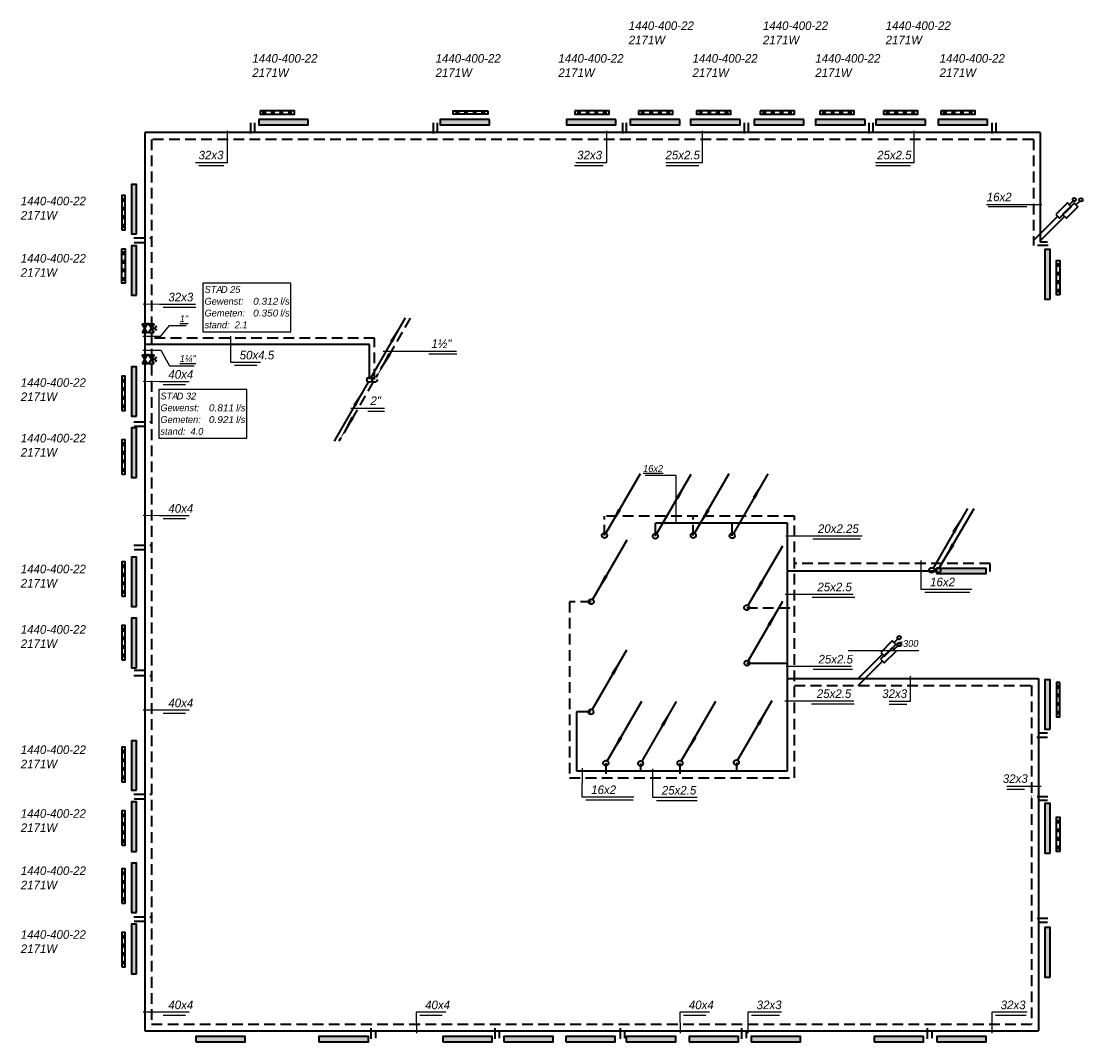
# Model space of a CAD drawing. Header units: millimetres. Extents: x -13501 to 278776, y 0 to 252300.
# Tile 93 of 132: x 146312 to 177208, y 111047 to 140746. Entities that reach past the tile are written whole.
import ezdxf
from ezdxf.enums import TextEntityAlignment as Align

# ---------------------------------------------------------------- set-up
doc = ezdxf.new("R2010")
doc.units = ezdxf.units.MM
doc.header["$LTSCALE"] = 100
doc.linetypes.add('B0703', pattern=[4.6875, 3.125, -1.5625])
doc.layers.get('0').update_dxf_attribs({"linetype": 'CONTINUOUS'})
doc.layers.add('WL56cv-groep C2+3-A', color=140, linetype='CONTINUOUS', lineweight=40)
doc.layers.add('WL56cv-groep C2+3-R', color=140, linetype='B0703', lineweight=40)
doc.layers.add('WL56cv-symbool', color=7, linetype='CONTINUOUS', lineweight=35, true_color=0x00a529)
doc.layers.add('WL57vent-symbool', color=7, linetype='CONTINUOUS', lineweight=35, true_color=0x00a529)
doc.layers.add('WM57vent-R', color=7, linetype='CONTINUOUS')
doc.layers.add('WT-tekst', color=7, linetype='CONTINUOUS')
doc.styles.add('B-01', font='GOTHICI.TTF')
doc.dimstyles.new('schermer1-100', dxfattribs={"dimscale": 100, "dimtxt": 2, "dimasz": 2, "dimexe": 1, "dimexo": 1, "dimgap": 1, "dimtad": 1, "dimdec": 0, "dimzin": 0, "dimdsep": 46, "dimtxsty": 'B-01', "dimblk1": 'OBLIQUE', "dimblk2": 'OBLIQUE', "dimsah": 1, "dimcen": -3, "dimdle": 1, "dimclrd": 256, "dimclre": 256, "dimclrt": 256, "dimadec": 0, "dimazin": 0, "dimtfac": 0.75, "dimtdec": 0, "dimtmove": 0, "dimatfit": 1, "dimldrblk": 'NONE', "dimfxl": 1, "dimtvp": 1.5, "dimtolj": 1, "dimtzin": 0, "dimlwd": -1, "dimlwe": -1, "dimarcsym": 0})

# ---------------------------------------------------------------- blocks, each defined once
blk = doc.blocks.new('C3')
for p, q in [((1038, 1797), (38, 65)), ((-34, -67), (-1030, -1792))]:
    blk.add_line(p, q)
for points in [[(1038, 1797, 0, 100, 0), (638, 1104, 100, 100, 0)], [(-30, -60, 0, 100, 0), (-430, -753, 100, 100, 0)]]:
    blk.add_lwpolyline(points, format="xyseb")
blk.add_circle((0, 0), 75)
blk = doc.blocks.new('C6')
for p, q in [((1037, 1790), (36, 66)), ((-38, -65), (-1039, -1789))]:
    blk.add_line(p, q)
for points in [[(37, 56, 0, 100, 0), (437, 749, 100, 100, 0)], [(-1039, -1789, 0, 100, 0), (-639, -1096, 100, 100, 0)]]:
    blk.add_lwpolyline(points, format="xyseb")
blk.add_circle((0, 0), 75)
blk = doc.blocks.new('puk1440')
at = {"layer": 'WL56cv-symbool'}
blk.add_hatch(color=256, dxfattribs=at).paths.add_polyline_path([(720, 0), (720, 150), (-720, 150), (-720, 0)])
blk.add_lwpolyline([(-720, 0), (720, 0), (720, 150), (-720, 150)], close=True, dxfattribs=at)
blk = doc.blocks.new('C5')
blk.add_line((10.37, 17.9), (0.36, 0.66))
blk.add_lwpolyline([(0.37, 0.56, 0, 1, 0), (4.37, 7.49, 1, 1, 0)], format="xyseb")
blk.add_circle((0, 0), 0.75)
blk = doc.blocks.new('C2')
blk.add_line((10.37, 17.97), (0.38, 0.65))
blk.add_lwpolyline([(10.37, 17.97, 0, 1, 0), (6.37, 11.04, 1, 1, 0)], format="xyseb")
blk.add_circle((0, 0), 0.75)
blk = doc.blocks.new('D2')
for p, q in [((2.5, 1.5), (-2.5, -1.5)), ((-2.5, 1.5), (2.5, -1.5)), ((-2.5, -1.5), (-2.5, 1.5)), ((0, 0), (0, 1.99)), ((2.5, -1.5), (2.5, 1.5)), ((-3, -2.5), (-2, -2.5)), ((-2.5, -1.5), (-2.5, -3)), ((2, -2.5), (3, -2.5)), ((2.5, -1.5), (2.5, -3))]:
    blk.add_line(p, q)
blk.add_arc((0, 3), 1.01, 180, 0)
blk = doc.blocks.new('D1')
for p, q in [((2.5, 1.5), (-2.5, -1.5)), ((-2.5, 1.5), (2.5, -1.5)), ((-2.5, -1.5), (-2.5, 1.5)), ((2.5, -1.5), (2.5, 1.5))]:
    blk.add_line(p, q)
blk = doc.blocks.new('_OBLIQUE')
at = {"color": 0, "linetype": 'ByBlock'}
blk.add_line((-0.5, -0.5), (0.5, 0.5), dxfattribs=at)
blk = doc.blocks.new('_None')
blk = doc.blocks.new('e9')
for p, q in [((1150, 1152), (1037, 1040)), ((0, 0), (707, 707))]:
    blk.add_line(p, q)
blk.add_lwpolyline([(653, 761), (761, 653), (1093, 985), (985, 1093)], close=True)
blk.add_circle((1187, 1189), 52.2)
blk = doc.blocks.new('f3')
blk.add_lwpolyline([(0, 0), (25.64, 0), (25.64, 14.16), (0, 14.16)], close=True)
at = {"style": 'B-01'}
for s, p in [('STA', (0.5, 11.28)), ('Gewenst:', (0.5, 7.85)), ('l/s', (22.56, 7.84)), ('Gemeten:', (0.5, 4.42)), ('l/s', (22.56, 4.42)), ('stand:', (0.5, 0.99))]:
    blk.add_text(s, height=2, dxfattribs=at).set_placement(p)
for tag, p in [('TYPE', (5.26, 11.27)), ('STAND', (9.28, 0.99))]:
    blk.add_attdef(tag, p, '', height=2, dxfattribs=at)
for tag, width, p, p2 in [('GEW', 1.108251, (14.63, 7.84), (21.93, 7.84)), ('GEM', 1.127784, (14.63, 4.42), (21.93, 4.42))]:
    blk.add_attdef(tag, text='', height=2, dxfattribs=dict(at, width=width)).set_placement(p, p2, align=Align.FIT)

msp = doc.modelspace()

# ---------------------------------------------------------------- hatches: boundary and pattern name
at = {"layer": 'WL56cv-symbool'}
msp.add_hatch(color=256, dxfattribs=at).paths.add_polyline_path([(172951, 124672), (174397, 124672), (174397, 124822), (172951, 124822)])
at = {"layer": 'WL57vent-symbool'}
h = msp.add_hatch(dxfattribs=at)
h.set_pattern_fill('PLAST', color=256, scale=1000, style=0)
h.set_pattern_definition([(90, (95857.66, 76278.7), (250, -6e-14), []), (90, (95888.9, 76278.7), (250, -6e-14), []), (90, (95920.16, 76278.7), (250, -6e-14), [])])
h.paths.add_polyline_path([(153263, 138138), (153263, 138038), (154263, 138038), (154263, 138138)])
h = msp.add_hatch(dxfattribs=at)
h.set_pattern_fill('PLAST', color=256, scale=1000, angle=90, style=0)
h.set_pattern_definition([(90, (217293.7, 76278.7), (-250, 2e-14), []), (90, (217262.46, 76278.7), (-250, 2e-14), []), (90, (217231.2, 76278.7), (-250, 2e-14), [])])
h.paths.add_polyline_path([(159888, 138138), (159888, 138038), (158888, 138038), (158888, 138138)])
h = msp.add_hatch(dxfattribs=at)
h.set_pattern_fill('PLAST', color=256, scale=1000, style=0)
h.set_pattern_definition([(90, (105021.95, 76278.7), (250, -6e-14), []), (90, (105053.2, 76278.7), (250, -6e-14), []), (90, (105084.45, 76278.7), (250, -6e-14), [])])
h.paths.add_polyline_path([(162427, 138138), (162427, 138038), (163427, 138038), (163427, 138138)])
h = msp.add_hatch(dxfattribs=at)
h.set_pattern_fill('PLAST', color=256, scale=1000, style=0)
h.set_pattern_definition([(90, (106871.95, 76278.7), (250, -6e-14), []), (90, (106903.2, 76278.7), (250, -6e-14), []), (90, (106934.45, 76278.7), (250, -6e-14), [])])
h.paths.add_polyline_path([(164277, 138138), (164277, 138038), (165277, 138038), (165277, 138138)])
h = msp.add_hatch(dxfattribs=at)
h.set_pattern_fill('PLAST', color=256, scale=1000, style=0)
h.set_pattern_definition([(90, (108561.95, 76278.7), (250, -6e-14), []), (90, (108593.2, 76278.7), (250, -6e-14), []), (90, (108624.45, 76278.7), (250, -6e-14), [])])
h.paths.add_polyline_path([(165967, 138138), (165967, 138038), (166967, 138038), (166967, 138138)])
h = msp.add_hatch(dxfattribs=at)
h.set_pattern_fill('PLAST', color=256, scale=1000, style=0)
h.set_pattern_definition([(90, (110411.95, 76278.7), (250, -6e-14), []), (90, (110443.2, 76278.7), (250, -6e-14), []), (90, (110474.45, 76278.7), (250, -6e-14), [])])
h.paths.add_polyline_path([(167817, 138138), (167817, 138038), (168817, 138038), (168817, 138138)])
h = msp.add_hatch(dxfattribs=at)
h.set_pattern_fill('PLAST', color=256, scale=1000, style=0)
h.set_pattern_definition([(90, (112151.95, 76278.7), (250, -6e-14), []), (90, (112183.2, 76278.7), (250, -6e-14), []), (90, (112214.45, 76278.7), (250, -6e-14), [])])
h.paths.add_polyline_path([(169557, 138138), (169557, 138038), (170557, 138038), (170557, 138138)])
h = msp.add_hatch(dxfattribs=at)
h.set_pattern_fill('PLAST', color=256, scale=1000, style=0)
h.set_pattern_definition([(90, (114001.95, 76278.7), (250, -6e-14), []), (90, (114033.2, 76278.7), (250, -6e-14), []), (90, (114064.45, 76278.7), (250, -6e-14), [])])
h.paths.add_polyline_path([(171407, 138138), (171407, 138038), (172407, 138038), (172407, 138138)])
h = msp.add_hatch(dxfattribs=at)
h.set_pattern_fill('PLAST', color=256, scale=1000, style=0)
h.set_pattern_definition([(90, (115667.66, 76278.7), (250, -6e-14), []), (90, (115698.9, 76278.7), (250, -6e-14), []), (90, (115730.16, 76278.7), (250, -6e-14), [])])
h.paths.add_polyline_path([(173073, 138138), (173073, 138038), (174073, 138038), (174073, 138138)])
h = msp.add_hatch(dxfattribs=at)
h.set_pattern_fill('PLAST', color=256, scale=1000, style=0)
h.set_pattern_definition([(180, (211101.2, 77266.2), (0, 250), []), (180, (211101.2, 77297.44), (0, 250), []), (180, (211101.2, 77328.7), (0, 250), [])])
h.paths.add_polyline_path([(149241, 134671), (149341, 134671), (149341, 135671), (149241, 135671)])
h = msp.add_hatch(dxfattribs=at)
h.set_pattern_fill('PLAST', color=256, scale=1000, angle=180, style=0)
h.set_pattern_definition([(180, (211101.2, 191532.24), (-3e-14, -250), []), (180, (211101.2, 191501), (-3e-14, -250), []), (180, (211101.2, 191469.74), (-3e-14, -250), [])])
h.paths.add_polyline_path([(149241, 134127), (149341, 134127), (149341, 133127), (149241, 133127)])
h = msp.add_hatch(dxfattribs=at)
h.set_pattern_fill('PLAST', color=256, scale=1000, style=0)
h.set_pattern_definition([(7e-15, (114680.17, 75376.2), (0, 250), []), (7e-15, (114680.17, 75407.44), (0, 250), []), (7e-15, (114680.17, 75438.7), (0, 250), [])])
h.paths.add_polyline_path([(176540, 132781), (176440, 132781), (176440, 133781), (176540, 133781)])
h = msp.add_hatch(dxfattribs=at)
h.set_pattern_fill('PLAST', color=256, scale=1000, style=0)
h.set_pattern_definition([(180, (211101.2, 72010.48), (0, 250), []), (180, (211101.2, 72041.73), (0, 250), []), (180, (211101.2, 72072.98), (0, 250), [])])
h.paths.add_polyline_path([(149241, 129416), (149341, 129416), (149341, 130416), (149241, 130416)])
h = msp.add_hatch(dxfattribs=at)
h.set_pattern_fill('PLAST', color=256, scale=1000, style=0)
h.set_pattern_definition([(180, (211101.2, 70160.48), (0, 250), []), (180, (211101.2, 70191.73), (0, 250), []), (180, (211101.2, 70222.98), (0, 250), [])])
h.paths.add_polyline_path([(149241, 127566), (149341, 127566), (149341, 128566), (149241, 128566)])
h = msp.add_hatch(dxfattribs=at)
h.set_pattern_fill('PLAST', color=256, scale=1000, style=0)
h.set_pattern_definition([(180, (211101.2, 66610.48), (0, 250), []), (180, (211101.2, 66641.73), (0, 250), []), (180, (211101.2, 66672.98), (0, 250), [])])
h.paths.add_polyline_path([(149241, 124016), (149341, 124016), (149341, 125016), (149241, 125016)])
h = msp.add_hatch(dxfattribs=at)
h.set_pattern_fill('PLAST', color=256, scale=1000, style=0)
h.set_pattern_definition([(180, (211101.2, 64760.48), (0, 250), []), (180, (211101.2, 64791.73), (0, 250), []), (180, (211101.2, 64822.98), (0, 250), [])])
h.paths.add_polyline_path([(149241, 122166), (149341, 122166), (149341, 123166), (149241, 123166)])
h = msp.add_hatch(dxfattribs=at)
h.set_pattern_fill('PLAST', color=256, scale=1000, style=0)
h.set_pattern_definition([(360, (114680.17, 178912.24), (-3e-14, -250), []), (360, (114680.17, 178881), (-3e-14, -250), []), (360, (114680.17, 178849.74), (-3e-14, -250), [])])
h.paths.add_polyline_path([(176540, 121507), (176440, 121507), (176440, 120507), (176540, 120507)])
h = msp.add_hatch(dxfattribs=at)
h.set_pattern_fill('PLAST', color=256, scale=1000, style=0)
h.set_pattern_definition([(180, (211101.2, 61210.48), (0, 250), []), (180, (211101.2, 61241.73), (0, 250), []), (180, (211101.2, 61272.98), (0, 250), [])])
h.paths.add_polyline_path([(149241, 118616), (149341, 118616), (149341, 119616), (149241, 119616)])
h = msp.add_hatch(dxfattribs=at)
h.set_pattern_fill('PLAST', color=256, scale=1000, style=0)
h.set_pattern_definition([(180, (211101.2, 59360.48), (0, 250), []), (180, (211101.2, 59391.73), (0, 250), []), (180, (211101.2, 59422.98), (0, 250), [])])
h.paths.add_polyline_path([(149241, 116766), (149341, 116766), (149341, 117766), (149241, 117766)])
h = msp.add_hatch(dxfattribs=at)
h.set_pattern_fill('PLAST', color=256, scale=1000, style=0)
h.set_pattern_definition([(7e-15, (114680.17, 59176.2), (0, 250), []), (7e-15, (114680.17, 59207.44), (0, 250), []), (7e-15, (114680.17, 59238.7), (0, 250), [])])
h.paths.add_polyline_path([(176540, 116581), (176440, 116581), (176440, 117581), (176540, 117581)])
h = msp.add_hatch(dxfattribs=at)
h.set_pattern_fill('PLAST', color=256, scale=1000, style=0)
h.set_pattern_definition([(180, (211101.2, 57670.48), (0, 250), []), (180, (211101.2, 57701.73), (0, 250), []), (180, (211101.2, 57732.98), (0, 250), [])])
h.paths.add_polyline_path([(149241, 115076), (149341, 115076), (149341, 116076), (149241, 116076)])
h = msp.add_hatch(dxfattribs=at)
h.set_pattern_fill('PLAST', color=256, scale=1000, style=0)
h.set_pattern_definition([(180, (211101.2, 55820.48), (0, 250), []), (180, (211101.2, 55851.73), (0, 250), []), (180, (211101.2, 55882.98), (0, 250), [])])
h.paths.add_polyline_path([(149241, 113226), (149341, 113226), (149341, 114226), (149241, 114226)])

# ---------------------------------------------------------------- linework, layer by layer
at = {"layer": 'WL56cv-groep C2+3-A'}
for p, q in [((175970, 137508), (149906, 137508)), ((149906, 137508), (149906, 111361)), ((153104, 137787), (153104, 137508)), ((158421, 137787), (158421, 137508)), ((163923, 137787), (163923, 137508)), ((167466, 137787), (167466, 137508)), ((171101, 137787), (171101, 137508)), ((174679, 137787), (174679, 137508)), ((175970, 137508), (175970, 134319)), ((149603, 134312), (149914, 134312)), ((176185, 134319), (175970, 134319)), ((156449, 131341), (149906, 131341)), ((156449, 130329), (156449, 131341)), ((149603, 128963), (149914, 128963)), ((164768, 125762), (164768, 126140)), ((168618, 126140), (164768, 126140)), ((167006, 125775), (167006, 126140)), ((168618, 118931), (168618, 126140)), ((149603, 125375), (149914, 125375)), ((172897, 124746), (168618, 124746)), ((167434, 122067), (168618, 122067)), ((149603, 121865), (149914, 121865)), ((168618, 121619), (175917, 121619)), ((175917, 121619), (175917, 111361)), ((162892, 120647), (162470, 120647)), ((162470, 120647), (162470, 118931)), ((176182, 120030), (175913, 120030)), ((164339, 119148), (164339, 118931)), ((167126, 119175), (167126, 118931)), ((162470, 118931), (168618, 118931)), ((149603, 118121), (149914, 118121)), ((176182, 118066), (175913, 118066)), ((149603, 114554), (149914, 114554)), ((176182, 114521), (175913, 114521)), ((149906, 111361), (175917, 111361)), ((156620, 111361), (156620, 111151)), ((160226, 111361), (160226, 111151)), ((163875, 111361), (163875, 111151)), ((167410, 111361), (167410, 111151)), ((172812, 111361), (172812, 111151))]:
    msp.add_line(p, q, dxfattribs=at)
at = {"layer": 'WL56cv-groep C2+3-R'}
for p, q in [((152989, 137787), (152989, 137308)), ((158306, 137787), (158306, 137308)), ((163808, 137787), (163808, 137308)), ((167351, 137787), (167351, 137308)), ((170986, 137787), (170986, 137308)), ((174564, 137787), (174564, 137308)), ((150106, 137308), (150106, 111561)), ((175770, 137308), (150106, 137308)), ((175770, 137308), (175770, 134222)), ((149589, 134439), (150112, 134439)), ((176200, 134222), (175770, 134222)), ((156599, 131526), (150106, 131526)), ((156599, 130322), (156599, 131526)), ((149589, 129090), (150112, 129090)), ((163287, 125782), (163287, 126340)), ((168818, 126340), (163287, 126340)), ((165873, 125782), (165873, 126340)), ((168818, 118731), (168818, 126340)), ((149589, 125502), (150112, 125502)), ((174511, 124961), (168818, 124961)), ((174511, 124730), (174511, 124961)), ((162899, 123854), (162270, 123854)), ((162270, 123854), (162270, 118731)), ((167428, 123680), (168818, 123680)), ((149589, 121708), (150112, 121708)), ((168818, 121419), (175717, 121419)), ((175717, 121419), (175717, 111561)), ((176182, 119903), (175729, 119903)), ((163327, 119155), (163327, 118731)), ((165485, 119155), (165485, 118731)), ((162270, 118731), (168818, 118731)), ((149589, 118249), (150112, 118249)), ((176196, 118179), (175715, 118179)), ((149589, 114681), (150112, 114681)), ((176196, 114634), (175715, 114634)), ((150106, 111561), (175717, 111561)), ((156497, 111131), (156497, 111569)), ((160103, 111131), (160103, 111569)), ((163752, 111131), (163752, 111569)), ((167287, 111131), (167287, 111569)), ((172690, 111131), (172690, 111569))]:
    msp.add_line(p, q, dxfattribs=at)
at = {"layer": 'WL56cv-symbool'}
msp.add_lwpolyline([(172951, 124672), (174397, 124672), (174397, 124822), (172951, 124822)], close=True, dxfattribs=at)
at = {"layer": 'WL57vent-symbool'}
for points in [[(153263, 138138), (153263, 138038), (154263, 138038), (154263, 138138)], [(159888, 138138), (159888, 138038), (158888, 138038), (158888, 138138)], [(162427, 138138), (162427, 138038), (163427, 138038), (163427, 138138)], [(164277, 138138), (164277, 138038), (165277, 138038), (165277, 138138)], [(165967, 138138), (165967, 138038), (166967, 138038), (166967, 138138)], [(167817, 138138), (167817, 138038), (168817, 138038), (168817, 138138)], [(169557, 138138), (169557, 138038), (170557, 138038), (170557, 138138)], [(171407, 138138), (171407, 138038), (172407, 138038), (172407, 138138)], [(173073, 138138), (173073, 138038), (174073, 138038), (174073, 138138)], [(149241, 134671), (149341, 134671), (149341, 135671), (149241, 135671)], [(149241, 134127), (149341, 134127), (149341, 133127), (149241, 133127)], [(176540, 132781), (176440, 132781), (176440, 133781), (176540, 133781)], [(149241, 129416), (149341, 129416), (149341, 130416), (149241, 130416)], [(149241, 127566), (149341, 127566), (149341, 128566), (149241, 128566)], [(149241, 124016), (149341, 124016), (149341, 125016), (149241, 125016)], [(149241, 122166), (149341, 122166), (149341, 123166), (149241, 123166)], [(176540, 121507), (176440, 121507), (176440, 120507), (176540, 120507)], [(149241, 118616), (149341, 118616), (149341, 119616), (149241, 119616)], [(149241, 116766), (149341, 116766), (149341, 117766), (149241, 117766)], [(176540, 116581), (176440, 116581), (176440, 117581), (176540, 117581)], [(149241, 115076), (149341, 115076), (149341, 116076), (149241, 116076)], [(149241, 113226), (149341, 113226), (149341, 114226), (149241, 114226)]]:
    msp.add_lwpolyline(points, close=True, dxfattribs=at)
at = {"layer": 'WT-tekst'}
for p, q in [((158977, 131137), (156847, 131137)), ((158178, 131063), (158992, 131063)), ((156881, 129474), (155902, 129472)), ((156403, 129401), (156881, 129401))]:
    msp.add_line(p, q, dxfattribs=at)
for points in [[(151385, 136637), (152312, 136637), (152312, 137555)], [(162453, 136637), (163355, 136637), (163355, 137555)], [(165069, 136637), (166139, 136637), (166139, 137555)], [(171177, 136637), (172299, 136637), (172299, 137555)], [(151481, 136546), (152206, 136546)], [(162412, 136546), (163250, 136546)], [(165083, 136546), (166034, 136546)], [(171190, 136546), (172194, 136546)], [(174403, 135417), (175598, 135417), (176020, 135417)], [(174451, 135357), (175583, 135357)], [(151385, 132504), (150335, 132504), (149857, 132510)], [(151397, 132414), (150441, 132414)], [(153273, 130815), (152413, 130815), (152411, 131581)], [(153170, 130725), (152518, 130725)], [(151196, 130254), (150335, 130254), (149857, 130259)], [(151093, 130163), (150441, 130163)], [(151196, 126353), (150335, 126353), (149857, 126358)], [(151093, 126262), (150441, 126262)], [(170784, 125765), (169242, 125765), (168564, 125765)], [(170736, 125675), (169347, 125675)], [(173981, 124213), (172506, 124213), (172508, 125054)], [(170525, 124067), (169225, 124067), (168548, 124068)], [(170573, 123977), (169331, 123977)], [(173918, 124123), (172611, 124123)], [(170476, 121966), (169258, 121966), (168580, 121966)], [(170508, 121876), (169363, 121876)], [(171571, 120964), (172192, 120964), (172196, 121687)], [(170541, 120964), (169209, 120964), (168532, 120964)], [(170557, 120873), (169315, 120873)], [(171571, 120873), (172086, 120873)], [(151196, 120693), (150335, 120693), (149857, 120699)], [(151093, 120603), (150441, 120603)], [(164139, 118167), (162643, 118167), (162645, 119008)], [(165987, 118151), (164697, 118151), (164699, 118992)], [(175000, 118490), (175621, 118490), (175998, 118486)], [(175000, 118400), (175516, 118400)], [(164122, 118077), (162748, 118077)], [(165987, 118060), (164803, 118060)], [(151196, 111906), (150335, 111906), (149857, 111911)], [(158670, 111906), (157809, 111906), (157815, 111300)], [(166345, 111906), (165485, 111906), (165491, 111300)], [(168435, 111906), (167458, 111906), (167464, 111300)], [(175586, 111906), (174560, 111906), (174566, 111300)], [(151093, 111815), (150441, 111815)], [(158567, 111815), (157915, 111815)], [(166242, 111815), (165590, 111815)], [(168381, 111815), (167564, 111815)], [(175558, 111815), (174665, 111815)]]:
    msp.add_lwpolyline(points, dxfattribs=at)

# ---------------------------------------------------------------- block references
at = {"layer": 'WL56cv-groep C2+3-A'}
msp.add_blockref('C3', (156448, 130314), dxfattribs=at)
at = {"layer": 'WL56cv-groep C2+3-A', "xscale": 100, "yscale": 100, "zscale": 100}
for p in [(164768, 125762), (167006, 125775), (172814, 124769), (167434, 122067), (162892, 120647), (164339, 119148), (167126, 119175)]:
    msp.add_blockref('C2', p, dxfattribs=at)
at = {"layer": 'WL56cv-groep C2+3-R'}
msp.add_blockref('C6', (156598, 130314), dxfattribs=at)
at = {"layer": 'WL56cv-groep C2+3-R', "xscale": 100, "yscale": 100, "zscale": 100}
for p in [(163287, 125782), (165873, 125782), (172996, 124769), (162899, 123854), (167428, 123680), (163327, 119155), (165485, 119155)]:
    msp.add_blockref('C5', p, dxfattribs=at)
at = {"layer": 'WL56cv-symbool'}
for p, rotation in [((153945, 137885), 180), ((159224, 137885), 180), ((162899, 137885), 180), ((164760, 137885), 180), ((166514, 137885), 180), ((168365, 137885), 180), ((170154, 137885), 180), ((171908, 137885), 180), ((173716, 137885), 180), ((149668, 135277), 90), ((149668, 133495), 90), ((176257, 133379), 90), ((149668, 129971), 90), ((149668, 128190), 90), ((149668, 124433), 90), ((149668, 122652), 90), ((176257, 120862), 90), ((149668, 119089), 90), ((149668, 117308), 90), ((176257, 117260), 90), ((149668, 115526), 90), ((149668, 113745), 90), ((176257, 113649), 90)]:
    msp.add_blockref('puk1440', p, dxfattribs=dict(at, rotation=rotation))
for name, p in [('e9', (175774, 134364)), ('e9', (175969, 134360)), ('e9', (170671, 121420)), ('e9', (170675, 121619)), ('puk1440', (152112, 111047)), ('puk1440', (155698, 111047)), ('puk1440', (159301, 111047)), ('puk1440', (161079, 111047)), ('puk1440', (162881, 111047)), ('puk1440', (164643, 111047)), ('puk1440', (166469, 111047)), ('puk1440', (168277, 111047)), ('puk1440', (171854, 111047)), ('puk1440', (173679, 111047))]:
    msp.add_blockref(name, p, dxfattribs=at)
at = {"layer": 'WL56cv-symbool', "xscale": 50, "yscale": 50, "zscale": 50, "rotation": 270}
for name, p in [('D1', (149906, 131816)), ('D2', (150106, 131816)), ('D1', (149906, 130909)), ('D2', (150106, 130909))]:
    msp.add_blockref(name, p, dxfattribs=at)
at = {"layer": 'WT-tekst'}
ref = msp.add_blockref('f3', (151599, 131712), dxfattribs=dict(at, xscale=100, yscale=100, zscale=100))
ref.add_attrib('GEW', '0.312', dxfattribs={"layer": '0', "height": 200, "style": 'B-01', "width": 1.052481}).set_placement((153062, 132497), (153793, 132497), align=Align.FIT)
ref.add_attrib('GEM', '0.350', dxfattribs={"layer": '0', "height": 200, "style": 'B-01', "width": 1.052481}).set_placement((153062, 132154), (153793, 132154), align=Align.FIT)
ref.add_attrib('STAND', '2.1', (152527, 131811), dxfattribs={"layer": '0', "height": 200, "style": 'B-01'})
ref.add_attrib('TYPE', 'D 25', (152125, 132839), dxfattribs={"layer": '0', "height": 200, "style": 'B-01'})
ref = msp.add_blockref('f3', (150313, 128612), dxfattribs=dict(at, xscale=100, yscale=100, zscale=100))
ref.add_attrib('GEW', '0.811', dxfattribs={"layer": '0', "height": 200, "style": 'B-01', "width": 1.052481}).set_placement((151775, 129396), (152506, 129396), align=Align.FIT)
ref.add_attrib('GEM', '0.921', dxfattribs={"layer": '0', "height": 200, "style": 'B-01', "width": 1.052481}).set_placement((151775, 129053), (152506, 129053), align=Align.FIT)
ref.add_attrib('STAND', '4.0', (151240, 128711), dxfattribs={"layer": '0', "height": 200, "style": 'B-01'})
ref.add_attrib('TYPE', 'D 32', (150839, 129738), dxfattribs={"layer": '0', "height": 200, "style": 'B-01'})

# ---------------------------------------------------------------- texts
at = {"layer": 'WM57vent-R', "insert": (171813, 122532), "char_height": 200, "attachment_point": 7, "style": 'B-01'}
msp.add_mtext('ø300', dxfattribs=at)
at = {"layer": 'WT-tekst', "style": 'B-01'}
for s, p in [('1440-400-22', (163993, 140492)), ('1440-400-22', (167899, 140492)), ('1440-400-22', (171471, 140492)), ('2171W', (163993, 140077)), ('2171W', (167899, 140077)), ('2171W', (171471, 140077)), ('1440-400-22', (153038, 139540)), ('1440-400-22', (158372, 139540)), ('1440-400-22', (161945, 139540)), ('1440-400-22', (165850, 139540)), ('1440-400-22', (169423, 139540)), ('1440-400-22', (173043, 139540)), ('2171W', (153038, 139125)), ('2171W', (158372, 139125)), ('2171W', (161945, 139125)), ('2171W', (165850, 139125)), ('2171W', (169423, 139125)), ('2171W', (173043, 139125)), ('32x3', (151474, 136727)), ('32x3', (162493, 136727)), ('25x2.5', (165062, 136727)), ('25x2.5', (171222, 136727)), ('1440-400-22', (146299, 135390)), ('16x2', (174413, 135508)), ('2171W', (146299, 134975)), ('1440-400-22', (146299, 133724)), ('2171W', (146299, 133309)), ('32x3', (150594, 132594)), ('1½"', (158252, 131240)), ('50x4.5', (152671, 130906)), ('40x4', (150594, 130344)), ('1440-400-22', (146299, 130107)), ('2171W', (146299, 129692)), ('2"', (156477, 129578)), ('1440-400-22', (146299, 128489)), ('2171W', (146299, 128074)), ('40x4', (150594, 126443)), ('20x2.25', (169500, 125855)), ('1440-400-22', (146299, 124682)), ('2171W', (146299, 124267)), ('16x2', (172765, 124303)), ('25x2.5', (169484, 124158)), ('1440-400-22', (146299, 122921)), ('2171W', (146299, 122506)), ('25x2.5', (169516, 122056)), ('25x2.5', (169468, 121054)), ('32x3', (171371, 121054)), ('40x4', (150594, 120784)), ('1440-400-22', (146299, 119421)), ('2171W', (146299, 119006)), ('32x3', (174881, 118580)), ('16x2', (162901, 118257)), ('25x2.5', (164956, 118241)), ('1440-400-22', (146299, 117565)), ('2171W', (146299, 117150)), ('1440-400-22', (146299, 115899)), ('2171W', (146299, 115484)), ('1440-400-22', (146299, 114043)), ('2171W', (146299, 113628)), ('40x4', (150594, 111996)), ('40x4', (158068, 111996)), ('40x4', (165743, 111996)), ('32x3', (167717, 111996)), ('32x3', (174819, 111996))]:
    msp.add_text(s, height=250, dxfattribs=at).set_placement(p)
at = {"layer": 'WT-tekst', "char_height": 200, "style": 'B-01'}
for s, insert, attachment_point in [('{\\L1"}', (150927, 131990), 7), ('{\\L1¼"}', (150927, 130821), 7), ('{\\L16x2}', (164992, 127628), 9)]:
    msp.add_mtext(s, dxfattribs=dict(at, insert=insert, attachment_point=attachment_point))

# ---------------------------------------------------------------- leaders
at = {"layer": 'WM57vent-R', "annotation_type": 0, "has_hookline": 1, "hookline_direction": 0, "text_width": 623}
msp.add_leader([(170376, 122432), (171713, 122432)], dimstyle='schermer1-100', dxfattribs=at)
at = {"layer": 'WT-tekst', "has_arrowhead": 0, "annotation_type": 0, "has_hookline": 1, "hookline_direction": 0}
for points, text_width in [([(149855, 131581), (150377, 131581), (150627, 131890), (150827, 131890)], 187), ([(149855, 131173), (150377, 131173), (150627, 130721), (150827, 130721)], 418)]:
    msp.add_leader(points, dimstyle='schermer1-100', dxfattribs=dict(at, text_width=text_width))
at = {"layer": 'WT-tekst', "annotation_type": 0, "has_hookline": 1, "hookline_direction": 1, "text_width": 522}
msp.add_leader([(165373, 126140), (165373, 127528), (165092, 127528)], dimstyle='schermer1-100', dxfattribs=at)

doc.saveas('drawing.dxf')
